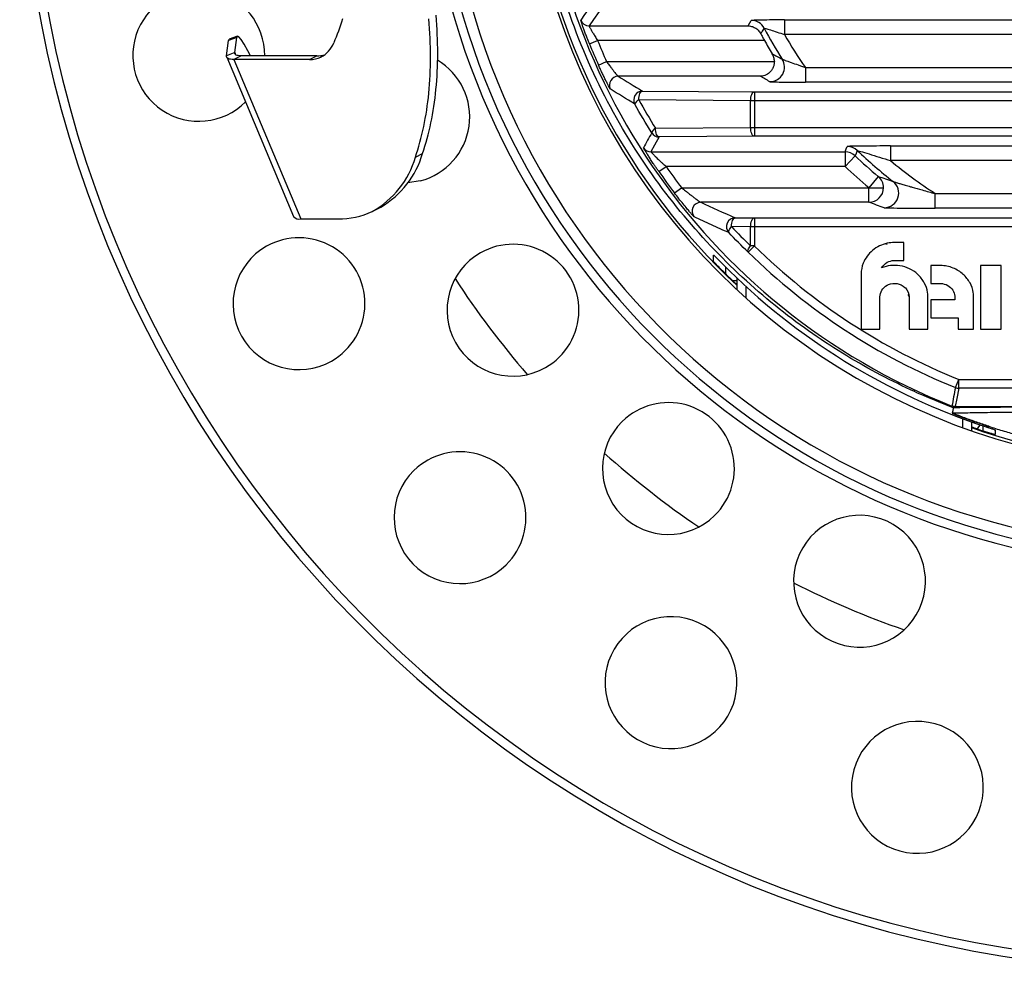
# Paper-space layout '_Superior' of a CAD drawing. Header units: millimetres. Extents: x -40 to 40, y -40 to 40.
# Tile 1 of 13: x -40 to -6.4, y -40 to -7.5. Entities that reach past the tile are written whole.
import ezdxf

# ---------------------------------------------------------------- set-up
doc = ezdxf.new("R2010")
doc.units = ezdxf.units.MM

psp = doc.layouts.new('_Superior')

# ---------------------------------------------------------------- linework, layer by layer
at = {"color": 7, "linetype": 'Continuous', "lineweight": 25}
for p, q in [((-13.905, -7.538), (13.905, -7.538)), ((-13.905, -7.538), (-13.905, -8.038)), ((-20.573, -7.74), (-15.149, -7.74)), ((13.905, -8.038), (-13.905, -8.038)), ((-32.941, -8.76), (-32.874, -8.245)), ((-32.596, -8.135), (-32.874, -8.245)), ((-32.874, -8.245), (-32.85, -8.198)), ((-32.573, -8.088), (-32.85, -8.198)), ((-32.664, -8.65), (-32.596, -8.135)), ((-20.559, -8.352), (-20.281, -8.239)), ((-14.588, -8.239), (-20.281, -8.239)), ((-32.664, -8.65), (-32.941, -8.76)), ((-32.664, -8.65), (-32.633, -8.724)), ((-32.936, -8.807), (-30.657, -14.245)), ((-32.444, -8.764), (-32.688, -8.89)), ((-32.688, -8.89), (-30.409, -14.328)), ((-30.11, -8.89), (-32.688, -8.89)), ((-29.866, -8.764), (-32.444, -8.764)), ((-30.11, -8.89), (-29.866, -8.764)), ((-29.692, -8.789), (-29.723, -8.805)), ((-20.247, -9.083), (-19.973, -8.961)), ((-19.973, -8.961), (-14.25, -8.961)), ((-13.192, -9.162), (-13.192, -9.662)), ((-13.192, -9.162), (13.192, -9.162)), ((-14.734, -9.46), (-19.579, -9.46)), ((13.192, -9.662), (-13.192, -9.662)), ((-18.748, -9.964), (-14.933, -9.995)), ((-14.933, -9.995), (-14.933, -11.505)), ((-14.933, -9.995), (14.933, -9.995)), ((-15.06, -10.295), (-18.875, -10.264)), ((15.06, -10.295), (-15.06, -10.295)), ((-15.06, -11.205), (-15.06, -10.295)), ((-18.306, -11.232), (-15.06, -11.205)), ((-15.06, -11.205), (15.06, -11.205)), ((-14.933, -11.505), (-18.18, -11.532)), ((14.933, -11.505), (-14.933, -11.505)), ((-26.499, -12.218), (-26.255, -12.091)), ((-18.461, -12.04), (-11.839, -12.04)), ((-11.839, -12.04), (-11.839, -12.539)), ((-10.282, -11.838), (10.282, -11.838)), ((-10.282, -11.838), (-10.282, -12.338)), ((-11.495, -12.176), (-11.839, -12.539)), ((10.282, -12.338), (-10.282, -12.338)), ((-18.19, -12.711), (-17.944, -12.539)), ((-11.839, -12.539), (-17.944, -12.539)), ((-26.331, -13.029), (-26.756, -13.097)), ((-10.705, -12.876), (-11.025, -13.261)), ((-17.656, -13.442), (-17.418, -13.261)), ((-17.418, -13.261), (-10.525, -13.261)), ((-11.025, -13.76), (-11.025, -13.261)), ((-11.025, -13.76), (-16.761, -13.76)), ((-8.76, -13.962), (-8.76, -13.462)), ((-8.76, -13.462), (-2.337, -13.462)), ((-27.923, -14.048), (-27.679, -13.922)), ((-2.337, -13.962), (-8.76, -13.962)), ((-30.409, -14.328), (-29.134, -14.328)), ((-15.585, -14.29), (-14.933, -14.295)), ((-14.933, -14.295), (-14.933, -15.248)), ((-14.933, -14.295), (-2.53, -14.295)), ((-15.06, -14.595), (-15.712, -14.59)), ((-2.53, -14.595), (-15.06, -14.595)), ((-15.06, -15.248), (-15.06, -14.595)), ((-15.143, -15.463), (-14.933, -15.248)), ((-14.933, -15.248), (-15.06, -15.248)), ((-10.444, -15.176), (-10.4, -15.193)), ((-9.828, -15.135), (-10.152, -15.135)), ((-9.828, -15.746), (-9.828, -15.135)), ((-16.321, -15.781), (-16.321, -15.559)), ((-10.164, -15.746), (-9.828, -15.746)), ((-15.921, -15.961), (-15.921, -16.194)), ((-8.912, -15.918), (-8.912, -16.53)), ((-8.578, -15.918), (-8.912, -15.918)), ((-7.216, -15.918), (-7.216, -18.088)), ((-6.508, -15.918), (-7.216, -15.918)), ((-6.508, -18.088), (-6.508, -15.918)), ((-15.521, -16.571), (-15.667, -16.438)), ((-15.521, -16.438), (-15.667, -16.438)), ((-15.521, -16.746), (-15.521, -16.35)), ((-11.29, -16.208), (-11.29, -18.084)), ((-15.221, -16.63), (-15.221, -17.02)), ((-9.796, -16.663), (-9.78, -16.68)), ((-8.912, -16.53), (-8.58, -16.53)), ((-10.647, -18.084), (-10.647, -16.988)), ((-9.653, -16.962), (-9.682, -16.909)), ((-9.651, -16.988), (-9.651, -18.084)), ((-9.008, -18.084), (-9.008, -17.001)), ((-8.912, -17.087), (-8.912, -17.698)), ((-8.093, -17.087), (-8.912, -17.087)), ((-7.45, -18.088), (-7.45, -17.005)), ((-8.912, -17.698), (-7.981, -17.698)), ((-7.981, -17.698), (-7.981, -18.088)), ((-11.29, -18.084), (-10.647, -18.084)), ((-9.651, -18.084), (-9.008, -18.084)), ((-7.981, -18.088), (-7.45, -18.088)), ((-7.216, -18.088), (-6.508, -18.088)), ((-8.072, -20.081), (-7.96, -19.803)), ((-7.96, -19.803), (7.96, -19.803)), ((-7.96, -20.103), (-7.96, -19.803)), ((7.96, -20.103), (-7.96, -20.103)), ((-9.464, -20.22), (-9.464, -20.162)), ((-8.081, -20.733), (0, -20.733)), ((-8.156, -20.96), (-8.181, -20.96)), ((-7.821, -21.452), (-7.821, -21.144)), ((-7.521, -21.252), (-7.521, -21.559)), ((-7.223, -21.342), (-7.331, -21.493)), ((-7.331, -21.493), (-7.121, -21.564)), ((-7.121, -21.564), (-7.121, -21.389)), ((-6.721, -21.524), (-6.721, -21.685))]:
    psp.add_line(p, q, dxfattribs=at)
at = {"color": 7, "linetype": 'Continuous', "lineweight": 25, "flags": 128}
for points in [[(-20.226, -7.248), (-20.421, -7.523), (-20.573, -7.74)], [(-15.149, -7.74), (-15.088, -7.636), (-15.039, -7.555)], [(-14.599, -7.819), (-14.664, -7.925), (-14.715, -8.008)], [(-32.125, -8.764), (-32.213, -8.59), (-32.335, -8.368), (-32.438, -8.206), (-32.517, -8.112), (-32.571, -8.088), (-32.596, -8.135)], [(-32.444, -8.764), (-32.498, -8.762), (-32.544, -8.756), (-32.583, -8.747), (-32.615, -8.735), (-32.639, -8.719), (-32.655, -8.699), (-32.663, -8.677), (-32.664, -8.65)], [(-32.688, -8.89), (-32.75, -8.888), (-32.804, -8.882), (-32.849, -8.872), (-32.885, -8.857), (-32.913, -8.839), (-32.931, -8.816), (-32.941, -8.79), (-32.941, -8.76)], [(-18.875, -10.264), (-18.872, -10.206), (-18.865, -10.15), (-18.853, -10.099), (-18.837, -10.053), (-18.818, -10.016), (-18.796, -9.988), (-18.773, -9.97), (-18.748, -9.964)], [(-15.06, -10.295), (-15.058, -10.237), (-15.05, -10.181), (-15.038, -10.13), (-15.022, -10.084), (-15.003, -10.047), (-14.982, -10.019), (-14.958, -10.001), (-14.933, -9.995)], [(-18.18, -11.532), (-18.204, -11.525), (-18.228, -11.507), (-18.249, -11.479), (-18.269, -11.442), (-18.284, -11.397), (-18.296, -11.345), (-18.304, -11.29), (-18.306, -11.232)], [(-14.933, -11.505), (-14.958, -11.499), (-14.982, -11.481), (-15.003, -11.453), (-15.022, -11.416), (-15.038, -11.37), (-15.05, -11.319), (-15.058, -11.263), (-15.06, -11.205)], [(-18.18, -11.532), (-18.338, -11.816), (-18.461, -12.04)], [(-11.839, -12.04), (-11.798, -11.936), (-11.765, -11.855)], [(-11.42, -11.993), (-11.462, -12.096), (-11.495, -12.176)], [(-15.712, -14.59), (-15.709, -14.532), (-15.702, -14.476), (-15.69, -14.424), (-15.674, -14.379), (-15.655, -14.342), (-15.633, -14.314), (-15.61, -14.296), (-15.585, -14.29)], [(-15.06, -14.595), (-15.058, -14.537), (-15.05, -14.481), (-15.038, -14.43), (-15.022, -14.384), (-15.003, -14.347), (-14.982, -14.319), (-14.958, -14.301), (-14.933, -14.295)], [(-15.804, -14.794), (-15.81, -14.781), (-15.812, -14.763), (-15.807, -14.741), (-15.797, -14.715), (-15.783, -14.687), (-15.763, -14.656), (-15.739, -14.623), (-15.712, -14.59)], [(-15.143, -15.463), (-15.151, -15.449), (-15.153, -15.43), (-15.15, -15.408), (-15.141, -15.381), (-15.128, -15.35), (-15.109, -15.318), (-15.087, -15.284), (-15.06, -15.248)], [(-7.96, -20.103), (-8.028, -20.456), (-8.081, -20.733)], [(-8.145, -20.771), (-8.165, -20.877), (-8.181, -20.96)]]:
    psp.add_lwpolyline(points, dxfattribs=at)
at = {"color": 7, "linetype": 'Continuous', "lineweight": 25}
for centre, radius, start, end in [((0, 0), 40, 89.4727, 269.4727), ((0, 0), 39.7, 89.4727, 269.4727), ((0, 0), 22.833, 89.4727, 270), ((0, 0), 22.273, 111.5785, 248.4215), ((0, 0), 22.729, 188.8622, 226.9316), ((0, 0), 25.583, 189.1472, 350.7127), ((0, 0), 25.953, 191.5776, 348.5154), ((0, 0), 26.253, 192.9264, 346.9377), ((-33.889, -8.747), 2.25, 359.5785, 315.105), ((42.407, -51.331), 76.939, 144.85904, 145.30934), ((-20.573, -7.439), 0.3, 199.8938, 269.9866), ((-15.04, -8.055), 0.5, 28.1853, 89.9888), ((0, 0), 16.561, 208.1741, 212.4119), ((0, 0), 16.061, 210.0316, 214.7808), ((-30.169, -7.962), 0.954, 297.9266, 337.9388), ((0, 0), 22.191, 202.1099, 204.1625), ((0, 0), 21.891, 202.1099, 204.1625), ((0, 0), 16.754, 209.459, 211.2551), ((-29.859, -7.853), 0.911, 269.5752, 287.1731), ((-30.099, -8.019), 0.871, 269.255, 295.6052), ((-26.894, -10.851), 2.25, 284.4727, 59.3801), ((-14.403, -9.144), 0.5, 270.0458, 32.3662), ((-19.579, -9.761), 0.3, 90.0386, 206.458), ((-18.748, -10.264), 0.3, 90.0411, 208.6573), ((-18.782, -10.489), 0.243, 112.5372, 160.6156), ((62.324, -55.794), 92.162, 151.19604, 151.55813), ((-18.205, -11.446), 0.237, 115.4429, 166.2373), ((-18.18, -11.232), 0.3, 211.7186, 269.9897), ((-29.224, -11.25), 3.086, 300.0462, 344.1917), ((-18.461, -11.739), 0.3, 212.4633, 269.9899), ((-11.839, -12.54), 0.5, 46.654, 89.9928), ((-11.765, -12.355), 0.5, 46.4088, 89.9928), ((0, 0), 16.561, 226.4016, 232.0029), ((-29.454, -11.384), 3.07, 298.9093, 344.2545), ((0, 0), 16.745, 226.6468, 230.2599), ((0, 0), 16.061, 230.1931, 236.9471), ((0, 0), 22.191, 214.9466, 217.2831), ((0, 0), 21.891, 214.9466, 217.2831), ((0, 0), 17.245, 226.6468, 230.2599), ((-11.025, -13.26), 0.5, 359.9382, 50.198), ((-10.504, -13.444), 0.5, 270.0934, 51.9094), ((-11.026, -13.26), 0.5, 270.0855, 359.9725), ((-16.76, -14.061), 0.3, 90.0583, 219.9348), ((-29.1, -11.714), 2.614, 269.255, 295.6052), ((-30.458, -14.063), 0.27, 222.5346, 280.4198), ((-15.585, -14.59), 0.3, 90.0651, 223.0453), ((-30.471, -17.22), 2.25, 299.4727, 119.4727), ((-30.471, -17.22), 2.25, 119.4727, 299.4727), ((-23.169, -17.442), 2.25, 299.4727, 119.4727), ((0, 0), 21.343, 225.5976, 248.1013), ((-23.169, -17.442), 2.25, 119.4727, 299.4727), ((0, 0), 21.643, 225.5976, 248.1013), ((0, 0), 22.544, 224.7115, 251.8544), ((0, 0), 30, 213.0567, 220.8887), ((226.775, -64.875), 239.081, 169.20123, 169.3551), ((-7.96, -19.803), 0.3, 248.1047, 269.9966), ((-17.865, -22.844), 2.25, 314.4727, 134.4727), ((0, 0), 22.5, 248.6786, 252.0445), ((-17.865, -22.844), 2.25, 134.4727, 314.4727), ((0, 0), 22.729, 250.6769, 268.109), ((-24.975, -24.52), 2.25, 314.4727, 134.4727), ((0, 0), 30, 228.0567, 235.8887), ((-24.975, -24.52), 2.25, 134.4727, 314.4727), ((-11.344, -26.689), 2.25, 329.4727, 149.4727), ((-11.344, -26.689), 2.25, 149.4727, 329.4727), ((0, 0), 30, 243.0567, 250.8887), ((-17.778, -30.149), 2.25, 329.4727, 149.4727), ((-17.778, -30.149), 2.25, 149.4727, 329.4727), ((-9.369, -33.723), 2.25, 344.4727, 164.4727), ((-9.369, -33.723), 2.25, 164.4727, 344.4727)]:
    psp.add_arc(centre, radius, start, end, dxfattribs=at)
for points, knots in [([(-9.464, -20.22), (-10.231, -19.871), (-11.007, -19.466), (-12.554, -18.529), (-13.326, -17.996), (-14.84, -16.795), (-15.582, -16.125), (-17.003, -14.645), (-17.682, -13.835), (-18.942, -12.081), (-19.523, -11.137), (-20.551, -9.133), (-20.998, -8.073), (-21.727, -5.867), (-22.009, -4.721), (-22.388, -2.383), (-22.484, -1.192), (-22.484, 1.192), (-22.388, 2.383), (-22.009, 4.721), (-21.727, 5.867), (-20.998, 8.073), (-20.551, 9.133), (-19.523, 11.137), (-18.942, 12.081), (-17.682, 13.835), (-17.003, 14.645), (-15.582, 16.125), (-14.84, 16.795), (-13.326, 17.996), (-12.554, 18.529), (-11.007, 19.466), (-10.231, 19.871), (-9.464, 20.22)], [0, 0, 0, 0, 0.0625, 0.0625, 0.125, 0.125, 0.1875, 0.1875, 0.25, 0.25, 0.3125, 0.3125, 0.375, 0.375, 0.4375, 0.4375, 0.5, 0.5, 0.5625, 0.5625, 0.625, 0.625, 0.6875, 0.6875, 0.75, 0.75, 0.8125, 0.8125, 0.875, 0.875, 0.9375, 0.9375, 1, 1, 1, 1]), ([(-26.255, -12.091), (-26.028, -11.434), (-25.873, -10.699), (-25.718, -9.113), (-25.718, -8.261), (-25.794, -7.376)], [0, 0, 0, 0, 0.5, 0.5, 1, 1, 1, 1]), ([(-26.499, -12.218), (-26.273, -11.561), (-26.118, -10.826), (-25.963, -9.24), (-25.963, -8.388), (-26.038, -7.503)], [0, 0, 0, 0, 0.5, 0.5, 1, 1, 1, 1]), ([(-20.559, -8.352), (-20.569, -8.327), (-20.59, -8.277), (-20.619, -8.202), (-20.648, -8.129), (-20.685, -8.032), (-20.728, -7.917), (-20.774, -7.793), (-20.811, -7.688), (-20.837, -7.608), (-20.854, -7.554), (-20.855, -7.546), (-20.856, -7.542)], [0, 0, 0, 0, 0.063198, 0.125647, 0.187813, 0.250173, 0.375955, 0.499885, 0.625592, 0.749599, 0.875026, 1, 1, 1, 1]), ([(-13.905, -7.538), (-14.044, -7.538), (-14.182, -7.539), (-14.446, -7.54), (-14.57, -7.541), (-14.785, -7.544), (-14.877, -7.546), (-15.003, -7.551), (-15.038, -7.553), (-15.039, -7.555)], [0, 0, 0, 0, 0.25, 0.25, 0.5, 0.5, 0.75, 0.75, 1, 1, 1, 1]), ([(-20.573, -7.74), (-20.573, -7.741), (-20.573, -7.743), (-20.566, -7.758), (-20.554, -7.782), (-20.537, -7.814), (-20.515, -7.855), (-20.483, -7.913), (-20.434, -7.994), (-20.365, -8.108), (-20.31, -8.194), (-20.281, -8.239)], [0, 0, 0, 0, 0.0787071, 0.1587192, 0.2405011, 0.3244885, 0.4110834, 0.5006531, 0.6402344, 0.8065238, 1, 1, 1, 1]), ([(-15.149, -7.74), (-15.137, -7.74), (-15.096, -7.742), (-15.015, -7.757), (-14.927, -7.793), (-14.854, -7.842), (-14.801, -7.889), (-14.754, -7.942), (-14.727, -7.987), (-14.715, -8.008)], [0, 0, 0, 0, 0.077256, 0.250648, 0.500218, 0.633259, 0.74969, 0.8806, 1, 1, 1, 1]), ([(-14.715, -8.008), (-14.705, -8.026), (-14.685, -8.063), (-14.654, -8.12), (-14.621, -8.179), (-14.599, -8.219), (-14.588, -8.239)], [0, 0, 0, 0, 0.24794, 0.495269, 0.744984, 1, 1, 1, 1]), ([(-14.599, -7.819), (-14.598, -7.817), (-14.577, -7.822), (-14.502, -7.844), (-14.447, -7.86), (-14.25, -7.921), (-14.077, -7.979), (-13.905, -8.038)], [0, 0, 0, 0, 0.25, 0.25, 0.5, 0.5, 1, 1, 1, 1]), ([(-14.25, -8.961), (-14.25, -8.937), (-14.251, -8.89), (-14.265, -8.821), (-14.288, -8.754), (-14.311, -8.713), (-14.322, -8.693)], [0, 0, 0, 0, 0.252509, 0.499956, 0.747425, 1, 1, 1, 1]), ([(-19.973, -8.961), (-19.959, -8.981), (-19.93, -9.021), (-19.887, -9.08), (-19.836, -9.146), (-19.78, -9.219), (-19.72, -9.296), (-19.666, -9.362), (-19.622, -9.415), (-19.59, -9.452), (-19.583, -9.458), (-19.579, -9.46)], [0, 0, 0, 0, 0.083622, 0.167351, 0.251188, 0.377074, 0.500738, 0.632727, 0.750507, 0.878858, 1, 1, 1, 1]), ([(-14.25, -8.961), (-14.25, -8.979), (-14.252, -9.017), (-14.263, -9.073), (-14.279, -9.128), (-14.307, -9.194), (-14.354, -9.269), (-14.416, -9.336), (-14.49, -9.391), (-14.573, -9.432), (-14.658, -9.456), (-14.712, -9.459), (-14.734, -9.46)], [0, 0, 0, 0, 0.059301, 0.120633, 0.18429, 0.250488, 0.366026, 0.50055, 0.604385, 0.750457, 0.895874, 1, 1, 1, 1]), ([(-13.981, -8.877), (-13.98, -8.878), (-13.976, -8.88), (-13.963, -8.886), (-13.942, -8.894), (-13.914, -8.904), (-13.866, -8.922), (-13.788, -8.95), (-13.643, -9.002), (-13.484, -9.058), (-13.32, -9.116), (-13.237, -9.146), (-13.192, -9.162)], [0, 0, 0, 0, 0.04667, 0.094642, 0.144527, 0.19686, 0.252102, 0.368392, 0.501685, 0.750649, 0.863124, 1, 1, 1, 1]), ([(-19.848, -9.894), (-19.849, -9.893), (-19.851, -9.89), (-19.86, -9.876), (-19.873, -9.854), (-19.895, -9.813), (-19.93, -9.745), (-19.984, -9.64), (-20.044, -9.517), (-20.11, -9.381), (-20.178, -9.235), (-20.224, -9.134), (-20.247, -9.083)], [0, 0, 0, 0, 0.062259, 0.124163, 0.186536, 0.250186, 0.373514, 0.499896, 0.623412, 0.749125, 0.874535, 1, 1, 1, 1]), ([(-14.403, -9.645), (-14.398, -9.647), (-14.356, -9.65), (-14.212, -9.654), (-14.112, -9.656), (-13.882, -9.659), (-13.752, -9.66), (-13.477, -9.661), (-13.336, -9.662), (-13.192, -9.662)], [0, 0, 0, 0, 0.25, 0.25, 0.5, 0.5, 0.75, 0.75, 1, 1, 1, 1]), ([(-18.19, -12.711), (-18.212, -12.68), (-18.255, -12.617), (-18.319, -12.523), (-18.392, -12.415), (-18.471, -12.295), (-18.552, -12.17), (-18.621, -12.061), (-18.674, -11.974), (-18.709, -11.914), (-18.712, -11.905), (-18.714, -11.901)], [0, 0, 0, 0, 0.0841, 0.166873, 0.249112, 0.37615, 0.49912, 0.626712, 0.749674, 0.875816, 1, 1, 1, 1]), ([(-18.461, -12.04), (-18.46, -12.041), (-18.46, -12.043), (-18.45, -12.054), (-18.433, -12.072), (-18.404, -12.103), (-18.355, -12.153), (-18.261, -12.246), (-18.151, -12.35), (-18.036, -12.457), (-17.976, -12.51), (-17.944, -12.539)], [0, 0, 0, 0, 0.0604531, 0.1220153, 0.1854883, 0.2516041, 0.3693011, 0.501603, 0.7508025, 0.8628109, 1, 1, 1, 1]), ([(-10.282, -11.838), (-10.446, -11.838), (-10.608, -11.839), (-10.928, -11.84), (-11.083, -11.841), (-11.37, -11.843), (-11.502, -11.845), (-11.701, -11.85), (-11.764, -11.853), (-11.765, -11.855)], [0, 0, 0, 0, 0.25, 0.25, 0.5, 0.5, 0.75, 0.75, 1, 1, 1, 1]), ([(-11.42, -11.993), (-11.42, -11.991), (-11.374, -12.004), (-11.225, -12.048), (-11.125, -12.078), (-10.797, -12.179), (-10.538, -12.259), (-10.282, -12.338)], [0, 0, 0, 0, 0.25, 0.25, 0.5, 0.5, 1, 1, 1, 1]), ([(-10.195, -13.051), (-10.193, -13.052), (-10.189, -13.053), (-10.172, -13.059), (-10.147, -13.068), (-10.114, -13.078), (-10.072, -13.091), (-10.022, -13.106), (-9.963, -13.124), (-9.897, -13.143), (-9.822, -13.165), (-9.739, -13.189), (-9.648, -13.215), (-9.471, -13.266), (-9.175, -13.35), (-8.909, -13.422), (-8.76, -13.462)], [0, 0, 0, 0, 0.024463, 0.050509, 0.078916, 0.110281, 0.145043, 0.18352, 0.225939, 0.272462, 0.323203, 0.378244, 0.43764, 0.501428, 0.720131, 1, 1, 1, 1]), ([(-17.418, -13.261), (-17.395, -13.279), (-17.35, -13.316), (-17.283, -13.37), (-17.204, -13.432), (-17.116, -13.501), (-17.02, -13.575), (-16.933, -13.64), (-16.861, -13.693), (-16.808, -13.731), (-16.772, -13.755), (-16.764, -13.759), (-16.761, -13.76)], [0, 0, 0, 0, 0.083311, 0.166734, 0.250268, 0.376873, 0.500002, 0.625371, 0.736336, 0.834283, 0.92122, 1, 1, 1, 1]), ([(-16.99, -14.253), (-16.992, -14.252), (-16.995, -14.25), (-17.005, -14.239), (-17.021, -14.223), (-17.041, -14.2), (-17.078, -14.159), (-17.139, -14.088), (-17.239, -13.968), (-17.363, -13.817), (-17.508, -13.636), (-17.606, -13.508), (-17.656, -13.442)], [0, 0, 0, 0, 0.049096, 0.09807, 0.147553, 0.198163, 0.250474, 0.371878, 0.500207, 0.663775, 0.828183, 1, 1, 1, 1]), ([(-10.503, -13.945), (-10.498, -13.946), (-10.472, -13.948), (-10.391, -13.951), (-10.334, -13.952), (-10.144, -13.955), (-9.985, -13.957), (-9.65, -13.96), (-9.475, -13.96), (-9.122, -13.961), (-8.942, -13.962), (-8.76, -13.962)], [0, 0, 0, 0, 0.125, 0.125, 0.25, 0.25, 0.5, 0.5, 0.75, 0.75, 1, 1, 1, 1]), ([(-15.804, -14.794), (-15.903, -14.751), (-16.104, -14.662), (-16.4, -14.528), (-16.697, -14.391), (-16.892, -14.3), (-16.99, -14.253)], [0, 0, 0, 0, 0.243382, 0.491176, 0.743382, 1, 1, 1, 1]), ([(-16.321, -15.559), (-16.32, -15.559), (-16.319, -15.56), (-16.307, -15.571), (-16.287, -15.59), (-16.256, -15.622), (-16.202, -15.676), (-16.123, -15.757), (-16.056, -15.825), (-16.021, -15.86)], [0, 0, 0, 0, 0.082163, 0.164463, 0.250682, 0.371127, 0.501191, 0.742882, 1, 1, 1, 1]), ([(-15.921, -16.194), (-15.936, -16.179), (-15.966, -16.149), (-16.011, -16.104), (-16.085, -16.031), (-16.163, -15.951), (-16.236, -15.875), (-16.281, -15.826), (-16.314, -15.79), (-16.319, -15.784), (-16.321, -15.781)], [0, 0, 0, 0, 0.083596, 0.166454, 0.249137, 0.498528, 0.628305, 0.748983, 0.877262, 1, 1, 1, 1]), ([(-15.667, -16.438), (-15.68, -16.426), (-15.705, -16.402), (-15.747, -16.362), (-15.797, -16.315), (-15.855, -16.258), (-15.899, -16.216), (-15.921, -16.194)], [0, 0, 0, 0, 0.162318, 0.328835, 0.501198, 0.748201, 1, 1, 1, 1]), ([(-8.145, -20.771), (-8.258, -20.727), (-8.484, -20.64), (-8.815, -20.504), (-9.143, -20.364), (-9.357, -20.268), (-9.464, -20.22)], [0, 0, 0, 0, 0.248675, 0.498166, 0.748574, 1, 1, 1, 1]), ([(8.145, -20.771), (6.965, -20.759), (5.66, -20.749), (2.904, -20.736), (1.452, -20.733), (-1.452, -20.733), (-2.904, -20.736), (-5.66, -20.749), (-6.965, -20.759), (-8.145, -20.771)], [0, 0, 0, 0, 0.25, 0.25, 0.5, 0.5, 0.75, 0.75, 1, 1, 1, 1]), ([(8.156, -20.96), (8.1, -20.959), (7.988, -20.956), (7.807, -20.952), (7.617, -20.949), (7.416, -20.945), (7.205, -20.942), (6.983, -20.939), (6.75, -20.935), (6.29, -20.929), (5.554, -20.921), (4.52, -20.913), (3.423, -20.905), (1.931, -20.899), (0.004, -20.896), (-1.921, -20.899), (-3.411, -20.905), (-4.505, -20.912), (-5.538, -20.921), (-6.328, -20.93), (-6.88, -20.937), (-7.241, -20.942), (-7.573, -20.948), (-7.881, -20.954), (-8.065, -20.958), (-8.156, -20.96)], [0, 0, 0, 0, 0.01484, 0.029859, 0.045079, 0.060523, 0.076212, 0.092165, 0.108401, 0.124939, 0.185786, 0.250038, 0.3114, 0.375048, 0.499659, 0.624594, 0.687917, 0.74899, 0.813266, 0.874146, 0.900662, 0.926424, 0.95151, 0.976005, 1, 1, 1, 1]), ([(-6.936, -21.404), (-7.073, -21.358), (-7.347, -21.266), (-7.753, -21.118), (-8.022, -21.013), (-8.156, -20.96)], [0, 0, 0, 0, 0.333551, 0.666841, 1, 1, 1, 1]), ([(-7.331, -21.493), (-7.394, -21.472), (-7.46, -21.449), (-7.517, -21.429), (-7.521, -21.427)], [0, 0, 0, 0, 0.931893, 1, 1, 1, 1]), ([(-7.021, -21.423), (-7.008, -21.427), (-6.982, -21.435), (-6.945, -21.448), (-6.884, -21.467), (-6.806, -21.493), (-6.75, -21.513), (-6.725, -21.522), (-6.722, -21.523), (-6.721, -21.524)], [0, 0, 0, 0, 0.083923, 0.167291, 0.251378, 0.500082, 0.749063, 0.874701, 1, 1, 1, 1]), ([(-6.936, -21.404), (-6.782, -21.453), (-6.471, -21.552), (-5.997, -21.687), (-5.515, -21.815), (-5.024, -21.933), (-4.524, -22.042), (-4.016, -22.14), (-3.388, -22.246), (-2.638, -22.349), (-1.767, -22.435), (-0.886, -22.489), (-0.296, -22.495), (0, -22.499)], [0, 0, 0, 0, 0.0689949, 0.1388707, 0.2096284, 0.2812694, 0.3537949, 0.4272065, 0.5015058, 0.6247671, 0.748931, 0.8740058, 1, 1, 1, 1]), ([(-6.721, -21.685), (-6.722, -21.685), (-6.723, -21.685), (-6.734, -21.683), (-6.755, -21.677), (-6.789, -21.668), (-6.84, -21.653), (-6.901, -21.634), (-6.97, -21.613), (-7.044, -21.589), (-7.095, -21.573), (-7.121, -21.564)], [0, 0, 0, 0, 0.08359, 0.16658, 0.250598, 0.375562, 0.499767, 0.623233, 0.748954, 0.87468, 1, 1, 1, 1])]:
    psp.add_open_spline(points, degree=3, knots=knots, dxfattribs=at)
for points in [[(-28.989, -7.503), (-29.07, -7.789), (-29.169, -8.062), (-29.285, -8.32)], [(-14.322, -8.693), (-14.21, -8.754), (-14.096, -8.815), (-13.981, -8.877)], [(-19.579, -9.46), (-19.308, -9.628), (-19.031, -9.796), (-18.748, -9.964)], [(-14.403, -9.645), (-14.515, -9.583), (-14.625, -9.522), (-14.734, -9.46)], [(-19.011, -10.408), (-19.296, -10.237), (-19.575, -10.065), (-19.848, -9.894)], [(-18.435, -11.389), (-18.635, -11.068), (-18.828, -10.741), (-19.011, -10.408)], [(-18.875, -10.264), (-18.694, -10.591), (-18.504, -10.914), (-18.306, -11.232)], [(-10.705, -12.876), (-10.539, -12.934), (-10.369, -12.993), (-10.195, -13.051)], [(-16.761, -13.76), (-16.382, -13.937), (-15.992, -14.113), (-15.585, -14.29)], [(-10.503, -13.945), (-10.681, -13.883), (-10.855, -13.822), (-11.025, -13.76)], [(-15.712, -14.59), (-15.499, -14.814), (-15.282, -15.033), (-15.06, -15.248)], [(-15.143, -15.463), (-15.368, -15.245), (-15.588, -15.022), (-15.804, -14.794)], [(-10.898, -15.4), (-11.04, -15.521), (-11.147, -15.667), (-11.217, -15.835)], [(-10.395, -15.159), (-10.583, -15.198), (-10.753, -15.281), (-10.898, -15.4)], [(-10.152, -15.135), (-10.234, -15.135), (-10.314, -15.143), (-10.395, -15.159)], [(-10.398, -15.808), (-10.324, -15.769), (-10.25, -15.749), (-10.164, -15.746)], [(-11.217, -15.835), (-11.265, -15.956), (-11.287, -16.079), (-11.29, -16.208)], [(-10.589, -15.997), (-10.546, -15.917), (-10.479, -15.854), (-10.398, -15.808)], [(-9.966, -15.928), (-10.177, -15.897), (-10.392, -15.918), (-10.589, -15.997)], [(-9.363, -16.214), (-9.531, -16.064), (-9.738, -15.964), (-9.966, -15.928)], [(-8.15, -16.003), (-8.288, -15.948), (-8.429, -15.921), (-8.578, -15.918)], [(-7.805, -16.219), (-7.907, -16.127), (-8.021, -16.056), (-8.15, -16.003)], [(-9.133, -16.508), (-9.193, -16.397), (-9.269, -16.301), (-9.363, -16.214)], [(-7.574, -16.512), (-7.635, -16.402), (-7.711, -16.305), (-7.805, -16.219)], [(-10.647, -16.988), (-10.641, -16.819), (-10.552, -16.674), (-10.398, -16.587)], [(-10.398, -16.587), (-10.384, -16.58), (-10.37, -16.573), (-10.355, -16.566)], [(-10.355, -16.566), (-10.165, -16.486), (-9.944, -16.526), (-9.796, -16.663)], [(-9.78, -16.68), (-9.698, -16.767), (-9.656, -16.872), (-9.651, -16.988)], [(-9.021, -16.838), (-9.04, -16.721), (-9.077, -16.613), (-9.133, -16.508)], [(-8.58, -16.53), (-8.489, -16.533), (-8.409, -16.555), (-8.331, -16.598)], [(-8.331, -16.598), (-8.191, -16.68), (-8.108, -16.813), (-8.094, -16.968)], [(-7.462, -16.842), (-7.481, -16.726), (-7.518, -16.617), (-7.574, -16.512)], [(-9.008, -17.001), (-9.009, -16.946), (-9.013, -16.892), (-9.021, -16.838)], [(-8.094, -16.968), (-8.091, -17.008), (-8.093, -17.047), (-8.093, -17.087)], [(-7.45, -17.005), (-7.45, -16.95), (-7.454, -16.896), (-7.462, -16.842)], [(-8.081, -20.733), (-8.1, -20.732), (-8.138, -20.73), (-8.174, -20.718), (-8.192, -20.712)]]:
    psp.add_open_spline(points, degree=3, dxfattribs=at)

doc.saveas('drawing.dxf')
